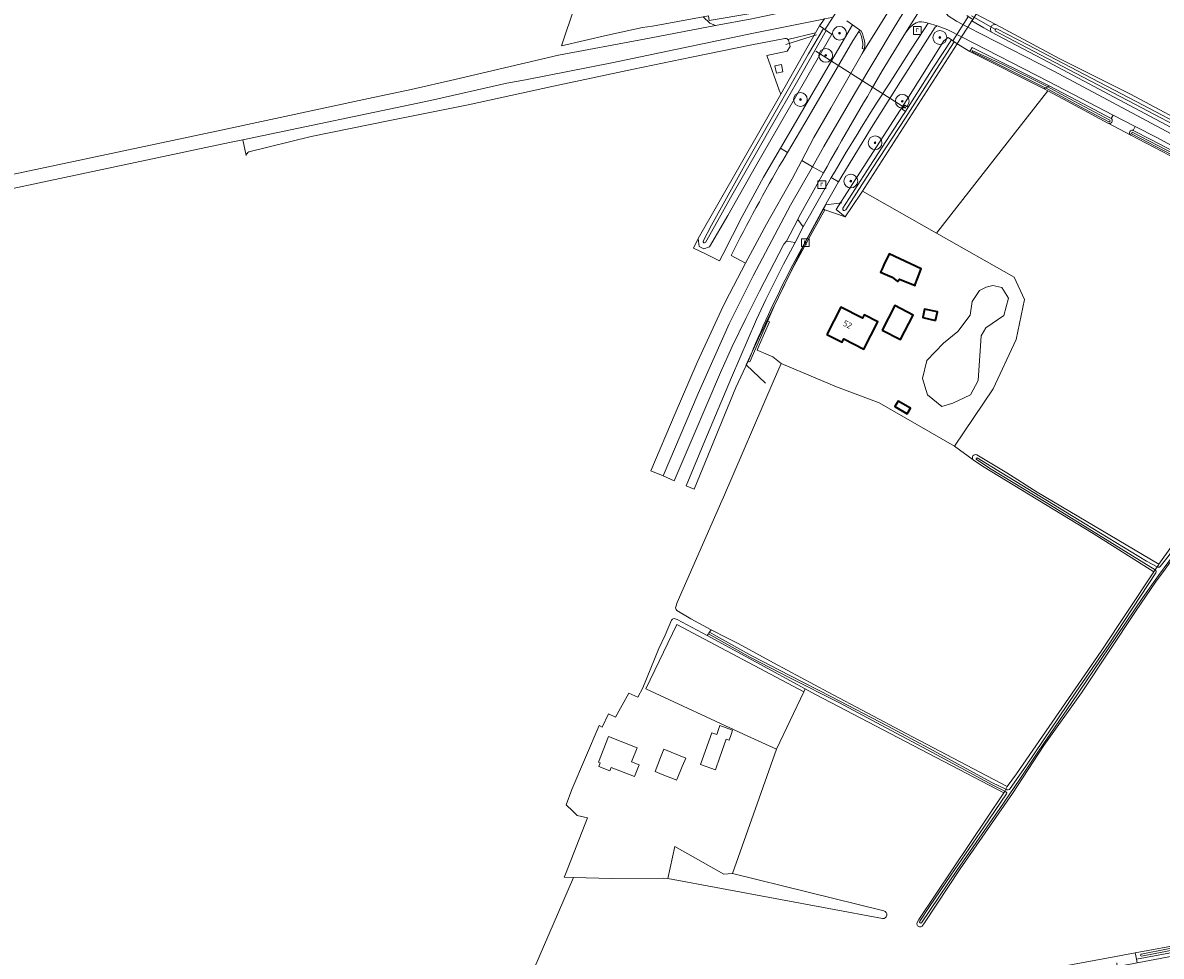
# Model space of a CAD drawing. Extents: x 199200 to 204075, y 460125 to 464703.
# Tile 14 of 174: x 199996 to 200327, y 462849 to 463121. Entities that reach past the tile are written whole.
import ezdxf
from ezdxf.enums import TextEntityAlignment as Align

# ---------------------------------------------------------------- set-up
doc = ezdxf.new("R2010")
doc.units = 0
doc.layers.get('0').update_dxf_attribs({"lineweight": 25})
for name, color, linetype, lineweight in [('B-WE-GR-BOOM-S', 90, 'Continuous', 25), ('B-WE-GR-BOOMTEELT-GV', 110, 'Continuous', 13), ('B-WE-GR-BOUWLAND-GV', 80, 'Continuous', 13), ('B-WE-GR-GRAS-GV', 60, 'Continuous', 13), ('B-WE-IE-TERREINAFSCHEIDING_KUNSTMATIG_MUUR-G', 90, 'IE-TERREINAFSCHEIDING-KUNSTMATIG-DICHT', 18), ('B-WE-KW-KUNSTWERK_DUIKER-G', 170, 'Continuous', 18), ('B-WE-OG-BEBOUWING-GV', 7, 'Continuous', 35), ('B-WE-OG-BEBOUWING-T18', 10, 'Continuous', 18), ('B-WE-OG-BEBOUWING_SCHUUR-GV', 7, 'Continuous', 35), ('B-WE-OG-TERREIN_CULTUURSCHEIDING-GV', 7, 'Continuous', 18), ('B-WE-OG-TERREIN_ERF-GV', 7, 'Continuous', 18), ('B-WE-OG-TERREIN_ONBEGROEID-GV', 7, 'Continuous', 18), ('B-WE-OG-WATER_MEER-GV', 140, 'Continuous', 18), ('B-WE-OG-WATER_SLOOT-GV', 120, 'Continuous', 18), ('B-WE-OG-WEG-GV', 7, 'Continuous', 18), ('B-WE-RI-GWA_KOLK-S', 30, 'Continuous', 25), ('B-WE-RI-GWA_RIOOLPUT-S', 30, 'Continuous', 25), ('B-WE-VH-ONVERHARD-GV', 252, 'Continuous', 18), ('B-WE-VH-VERHARDING_ASFALT-GV', 252, 'Continuous', 18), ('B-WE-VH-VERHARDING_BETON-GV', 252, 'Continuous', 18), ('B-WE-VH-VERHARDING_BETONSTRAATSTEEN-GV', 252, 'Continuous', 18), ('B-WE-VH-VERHARDING_GRASBETONSTEEN-GV', 70, 'Continuous', 18)]:
    doc.layers.add(name, color=color, linetype=linetype, lineweight=lineweight)
doc.styles.add('NLCS-ISO', font='NLCS-ISO.ttf')
doc.styles.add('NLCS-ISO-M1000-T18', font='NLCS-ISO.ttf', dxfattribs={"height": 1.8})
doc.linetypes.add('IE-TERREINAFSCHEIDING-KUNSTMATIG-DICHT', pattern='A,8,-1,[82,NLCS.SHX,S=0.75,R=90,X=0,Y=0],-1', length=10)

# ---------------------------------------------------------------- blocks, each defined once
blk = doc.blocks.new('SRI-KOLK-SO')
at = {"color": 0, "linetype": 'ByBlock', "lineweight": 18}
blk.add_lwpolyline([(-1.125, -1.125), (1.125, -1.125), (1.125, 1.125), (-1.125, 1.125)], close=True, dxfattribs=at)
at = {"color": 0, "linetype": 'ByBlock', "lineweight": 18, "style": 'NLCS-ISO'}
blk.add_text('k', height=1.5, dxfattribs=at).set_placement((0, 0), align=Align.MIDDLE_CENTER)
blk = doc.blocks.new('SRI-PUT_INSPECTIEPUT_RIOOLPUT-SO')
at = {"color": 0, "linetype": 'ByBlock', "lineweight": 18}
blk.add_lwpolyline([(-1.12, -1.12), (1.12, -1.12), (1.12, 1.12), (-1.12, 1.12)], close=True, dxfattribs=at)
at = {"color": 0, "linetype": 'ByBlock', "lineweight": 18, "style": 'NLCS-ISO'}
blk.add_text('r', height=1.5, dxfattribs=at).set_placement((0, 0.28), align=Align.MIDDLE_CENTER)
blk = doc.blocks.new('SGR-BOOM_01-SO')
at = {"linetype": 'ByBlock', "lineweight": 18}
h = blk.add_hatch(color=0, dxfattribs=at)
h.dxf.hatch_style = 1
edge = h.paths.add_edge_path()
edge.add_arc((0, 0), 0.25, 0, 360)
at = {"color": 0, "linetype": 'ByBlock', "lineweight": 18}
for radius in [2, 0.25]:
    blk.add_circle((0, 0), radius, dxfattribs=at)

msp = doc.modelspace()

# ---------------------------------------------------------------- linework, layer by layer
at = {"layer": 'B-WE-GR-BOOMTEELT-GV', "flags": 128}
msp.add_lwpolyline([(200276.588, 463121.403), (200278.696, 463120.277), (200297.313, 463110.335), (200317.842, 463100.091), (200338.916, 463088.846), (200351.977, 463081.717), (200363.344, 463075.683)], dxfattribs=at)
at = {"layer": 'B-WE-GR-BOUWLAND-GV', "flags": 128}
for points in [[(200324.628, 462961.171), (200307.026, 462972.298), (200274.789, 462991.898), (200272.071, 462993.716), (200266.697, 462997.727), (200244.736, 463010.295), (200232.367, 463014.958), (200216.216, 463021.746), (200213.936, 463016.468), (200199.45, 462982.928), (200198.969, 462981.835), (200185.972, 462952.315), (200185.567, 462951.025)], [(200185.855, 462949.985), (200189.966, 462947.492), (200195.872, 462944.286), (200200.439, 462942.005), (200203.774, 462940.37), (200213.969, 462934.742), (200229.918, 462926.246), (200252.6, 462914.218), (200281.949, 462898.756), (200284.637, 462902.443), (200309.339, 462938.119), (200324.628, 462961.171)]]:
    msp.add_lwpolyline(points, dxfattribs=at)
at = {"layer": 'B-WE-GR-BOUWLAND-GV'}
msp.add_lwpolyline([(200185.567, 462951.025, 0.2787701), (200185.855, 462949.985)], format="xyb", dxfattribs=at)
at = {"layer": 'B-WE-GR-GRAS-GV', "flags": 128}
for points in [[(200197.165, 463119.973), (200207.719, 463121.955), (200230.217, 463126.718), (200232.323, 463127.081), (200233.436, 463128.707), (200207.371, 463123.537), (200195.3, 463121.487), (200195.128, 463122.86), (200193.514, 463122.557), (200195.475, 463120.671)], [(200240.378, 463072.631), (200239.856, 463071.852), (200261.452, 463059.633), (200293.754, 463101.067), (200292.718, 463101.632), (200271.106, 463112.47), (200267.401, 463114.724)], [(200216.76, 463106.563), (200214.864, 463106.166), (200214.411, 463108.33), (200216.306, 463108.727)]]:
    msp.add_lwpolyline(points, close=True, dxfattribs=at)
for points in [[(200278.696, 463120.277), (200276.588, 463121.403), (200272.985, 463123.327), (200272.032, 463121.872), (200271.699, 463121.358), (200275.212, 463119.301), (200277.433, 463118.129)], [(200216.09, 463100.066), (200226.253, 463117.872), (200218.196, 463115.988)], [(200218.478, 463115.472), (200218.831, 463113.884), (200217.953, 463112.548), (200212.094, 463111.29), (200215.677, 463101.226), (200216.09, 463100.066)], [(200340.276, 463076.486), (200317.892, 463088.162), (200316.319, 463088.983), (200311.368, 463091.621), (200311.275, 463091.671), (200298.307, 463098.58), (200293.754, 463101.067), (200261.452, 463059.633), (200283.966, 463046.894), (200287.048, 463040.331), (200284.606, 463028.747), (200277.938, 463014.385), (200266.697, 462997.727), (200272.071, 462993.716)], [(200273.106, 462995.21), (200281.875, 462989.947), (200290.718, 462984.371), (200326.102, 462963.376), (200346.426, 462991.781), (200351.884, 463000), (200363.101, 463016.887), (200374.456, 463033.306), (200386.041, 463051.723), (200383.398, 463053.176), (200370.625, 463060.233), (200361.904, 463064.906), (200357.884, 463067.06), (200357.876, 463067.064), (200355.271, 463068.459), (200340.276, 463076.486)], [(200327.956, 462961.925), (200325.106, 462958.177), (200319.46, 462949.951), (200303.564, 462925.989), (200292.645, 462910.683), (200283.476, 462896.742), (200268.302, 462874.807), (200257.945, 462859.165), (200257.241, 462858.205)], [(200255.785, 462859.23), (200256.305, 462860.101), (200281.033, 462896.95), (200226.175, 462925.519), (200223.186, 462927.147), (200222.798, 462926.252), (200214.9, 462909.623), (200202.118, 462873.458), (200246.064, 462862.626)], [(200202.118, 462873.458), (200199.604, 462873.265), (200185.337, 462881.31), (200183.253, 462872.012), (200245.716, 462860.356)], [(200166.905, 462871.988), (200155.822, 462872.365), (200131.501, 462816.101), (200153.148, 462819.54), (200153.219, 462819.29), (200169.645, 462822.623), (200174.512, 462823.532), (200179.412, 462824.448), (200179.98, 462824.554), (200237.394, 462835.283), (200240.53, 462835.869), (200313.54, 462849.38), (200319.183, 462850.425), (200334.012, 462853.169), (200358.217, 462857.649), (200369.238, 462859.894), (200385.458, 462863.021), (200396.886, 462865.023), (200400.53, 462865.479), (200401.29, 462865.62)], [(200245.716, 462860.356), (200183.253, 462872.012), (200181.915, 462872.16), (200166.905, 462871.988)], [(200246.064, 462862.626), (200202.118, 462873.458)]]:
    msp.add_lwpolyline(points, dxfattribs=at)
at = {"layer": 'B-WE-GR-GRAS-GV'}
for points in [[(200277.433, 463118.129, -0.7262272), (200278.696, 463120.277)], [(200218.196, 463115.988, -0.1457714), (200218.478, 463115.472)], [(200272.071, 462993.716, -0.7782668), (200273.106, 462995.21)], [(200246.064, 462862.626, -0.931272), (200245.716, 462860.356)], [(200245.716, 462860.356, 0.931272), (200246.064, 462862.626)], [(200255.816, 462858.471, -0.2174053), (200255.785, 462859.23)], [(200257.241, 462858.205, -0.4939828), (200255.816, 462858.471)]]:
    msp.add_lwpolyline(points, format="xyb", dxfattribs=at)
at = {"layer": 'B-WE-IE-TERREINAFSCHEIDING_KUNSTMATIG_MUUR-G', "flags": 128}
for points in [[(200230.001, 463118.066), (200228.153, 463119.433)], [(200267.401, 463114.724), (200264.798, 463116.504)]]:
    msp.add_lwpolyline(points, dxfattribs=at)
at = {"layer": 'B-WE-KW-KUNSTWERK_DUIKER-G', "flags": 128}
for points in [[(200228.901, 463118.728), (200244.785, 463143.481)], [(200266.128, 463115.549), (200270.75, 463122.693)], [(200271.623, 463122.849), (200278.619, 463118.834)], [(200217.563, 463114.478), (200226.516, 463117.258)], [(200226.293, 463112.544), (200252.408, 463096.009)], [(200233.849, 463068.475), (200229.264, 463067.843), (200223.099, 463056.777), (200209.661, 463029.11), (200206.025, 463021.364), (200211.716, 463015.989)]]:
    msp.add_lwpolyline(points, dxfattribs=at)
at = {"layer": 'B-WE-OG-BEBOUWING-GV', "flags": 128}
for points in [[(200248.521, 463046.833), (200250.033, 463045.552), (200250.687, 463046.247), (200255.169, 463044.476), (200255.255, 463044.705), (200255.914, 463046.461), (200256.987, 463049.317), (200247.625, 463053.614), (200246.143, 463050.437), (200245.612, 463049.297), (200245.17, 463048.351)], [(200229.558, 463030.158), (200234.007, 463027.907), (200234.499, 463028.879), (200240.29, 463025.911), (200244.358, 463033.85), (200240.39, 463035.884), (200239.888, 463034.905), (200233.585, 463038.117)], [(200245.594, 463031.469), (200250.919, 463028.704), (200254.608, 463035.807), (200249.283, 463038.573)]]:
    msp.add_lwpolyline(points, close=True, dxfattribs=at)
at = {"layer": 'B-WE-OG-BEBOUWING_SCHUUR-GV', "flags": 128}
for points in [[(200261.168, 463034.288), (200261.701, 463036.789), (200257.96, 463037.585), (200257.428, 463035.084)], [(200252.845, 463007.151), (200253.803, 463008.789), (200250.287, 463010.846), (200249.329, 463009.207)]]:
    msp.add_lwpolyline(points, close=True, dxfattribs=at)
at = {"layer": 'B-WE-OG-TERREIN_CULTUURSCHEIDING-GV', "flags": 128}
for points in [[(200218.196, 463115.988), (200226.253, 463117.872), (200227.409, 463119.897), (200228.817, 463121.955), (200228.102, 463121.809), (200208.223, 463117.748), (200166.946, 463109.162), (200141.898, 463104.208), (200136.458, 463103.226), (200114.243, 463098.212), (200059.676, 463086.783), (200060.629, 463082.26)], [(200365.433, 463071.136), (200358.702, 463074.896), (200337.158, 463086.362), (200313.082, 463099.169), (200293.804, 463109.493), (200277.433, 463118.129), (200275.212, 463119.301), (200271.699, 463121.358), (200270.528, 463119.551), (200295.548, 463106.728), (200338.232, 463083.969), (200365.39, 463069.895), (200377.804, 463063.58), (200385, 463060.706), (200390.024, 463059.06), (200396.472, 463057.266), (200411.595, 463054.153), (200434.091, 463049.9), (200438.876, 463049.072), (200439.3, 463050.397), (200432.988, 463051.406), (200416.086, 463054.597), (200400.966, 463057.493), (200390.652, 463059.558)], [(200061.354, 463083.324), (200079.547, 463087.771), (200101.888, 463092.292), (200125.196, 463096.945), (200150, 463102.343), (200173.305, 463107.292), (200190.106, 463110.835), (200207.711, 463114.437), (200217.32, 463116.28)]]:
    msp.add_lwpolyline(points, dxfattribs=at)
at = {"layer": 'B-WE-OG-TERREIN_CULTUURSCHEIDING-GV'}
for points in [[(200217.32, 463116.28, -0.2349316), (200218.196, 463115.988)], [(200060.629, 463082.26, -0.16393), (200061.354, 463083.324)]]:
    msp.add_lwpolyline(points, format="xyb", dxfattribs=at)
at = {"layer": 'B-WE-OG-TERREIN_CULTUURSCHEIDING-GV', "flags": 128}
for points in [[(200268.709, 463116.742), (200267.401, 463114.724), (200271.106, 463112.47), (200271.756, 463113.625), (200294.205, 463102.493), (200303.991, 463097.306), (200312.173, 463093.012), (200312.789, 463093.987), (200294.015, 463103.716)], [(200318.622, 463089.527), (200323.933, 463086.813), (200344.741, 463075.931), (200358.76, 463068.258), (200359.145, 463069.054), (200325.459, 463087.422), (200319.218, 463090.656)], [(200396.521, 462862.794), (200396.457, 462863.125), (200387.032, 462861.537), (200361.859, 462856.711), (200335.288, 462851.462), (200319.555, 462848.55), (200319.767, 462847.514), (200361.818, 462855.488), (200396.687, 462861.856)]]:
    msp.add_lwpolyline(points, close=True, dxfattribs=at)
at = {"layer": 'B-WE-OG-TERREIN_ERF-GV', "flags": 128}
for points in [[(200168.169, 463161.193), (200152.368, 463114.071), (200165.756, 463117.229), (200175.927, 463119.447), (200178.772, 463119.789), (200193.514, 463122.557)], [(200180.64, 462938.918), (200176.019, 462927.476), (200174.584, 462924.727), (200171.949, 462925.952), (200168.036, 462918.93), (200165.973, 462919.855), (200164.182, 462916.019), (200163.326, 462916.51), (200155.37, 462897.875), (200153.666, 462893.4), (200155.603, 462891.592), (200156.894, 462890.385), (200159.867, 462889.631), (200153.512, 462873.333), (200153.133, 462872.456), (200155.822, 462872.365), (200166.905, 462871.988), (200181.915, 462872.16), (200183.253, 462872.012), (200185.337, 462881.31), (200199.604, 462873.265), (200202.118, 462873.458), (200214.9, 462909.623), (200205.259, 462914.033), (200176.897, 462927.17), (200185.908, 462945.886), (200222.798, 462926.252), (200223.186, 462927.147), (200194.71, 462942.652), (200186.015, 462947.321), (200185.069, 462947.578)], [(200184.378, 462947.141), (200182.495, 462942.798), (200180.64, 462938.918)]]:
    msp.add_lwpolyline(points, dxfattribs=at)
for points in [[(200239.856, 463071.852), (200239.261, 463070.964), (200234.881, 463064.428), (200228.933, 463066.426), (200225.268, 463059.85), (200219.481, 463049.136), (200216.598, 463043.479), (200214.21, 463038.411), (200212.247, 463033.998), (200212.849, 463033.877), (200209.917, 463027.252), (200209.222, 463025.593), (200212.421, 463024.237), (200213.814, 463023.711), (200216.216, 463021.746), (200232.367, 463014.958), (200244.736, 463010.295), (200266.697, 462997.727), (200277.938, 463014.385), (200284.606, 463028.747), (200287.048, 463040.331), (200283.966, 463046.894), (200261.452, 463059.633)], [(200247.625, 463053.614), (200256.987, 463049.317), (200255.914, 463046.461), (200255.255, 463044.705), (200255.169, 463044.476), (200250.687, 463046.247), (200250.033, 463045.552), (200248.521, 463046.833), (200245.17, 463048.351), (200245.612, 463049.297), (200246.143, 463050.437)], [(200271.168, 463035.842), (200271.796, 463039.821), (200273.89, 463042.962), (200275.82, 463043.927), (200277.786, 463044.405), (200280.399, 463043.866), (200282.33, 463040.732), (200280.966, 463035.751), (200275.721, 463032.117), (200274.376, 463029.828), (200273.502, 463016.839), (200271.283, 463012.598), (200266.202, 463010.233), (200263.001, 463009.248), (200258.813, 463012.598), (200257.319, 463017.415), (200258.604, 463022.65), (200263.42, 463027.675), (200267.608, 463031.026)], [(200240.29, 463025.911), (200234.499, 463028.879), (200234.007, 463027.907), (200229.558, 463030.158), (200233.585, 463038.117), (200239.888, 463034.905), (200240.39, 463035.884), (200244.358, 463033.85)], [(200250.919, 463028.704), (200245.594, 463031.469), (200249.283, 463038.573), (200254.608, 463035.807)], [(200200.226, 462912.514), (200199.663, 462910.925), (200198.37, 462907.274), (200197.09, 462903.659), (200192.796, 462905.18), (200196.046, 462914.358), (200197.489, 462913.847), (200198.421, 462916.476), (200202.123, 462915.165), (200201.664, 462913.87), (200201.077, 462912.212)], [(200166.401, 462903.337), (200163.182, 462904.611), (200163.606, 462905.682), (200163.078, 462905.891), (200166.028, 462913.343), (200174.326, 462910.059), (200172.713, 462905.984), (200174.912, 462905.113), (200173.55, 462901.674), (200166.8, 462904.345)], [(200179.585, 462903.114), (200181.127, 462907.205), (200182.098, 462909.626), (200188.477, 462906.983), (200188.18, 462906.29), (200187.44, 462904.562), (200185.963, 462901.025), (200185.801, 462900.636), (200185.364, 462900.81), (200181.628, 462902.3)]]:
    msp.add_lwpolyline(points, close=True, dxfattribs=at)
at = {"layer": 'B-WE-OG-TERREIN_ERF-GV'}
msp.add_lwpolyline([(200185.069, 462947.578, 0.3131272), (200184.378, 462947.141)], format="xyb", dxfattribs=at)
at = {"layer": 'B-WE-OG-TERREIN_ONBEGROEID-GV', "flags": 128}
msp.add_lwpolyline([(200185.908, 462945.886), (200176.897, 462927.17), (200205.259, 462914.033), (200214.9, 462909.623), (200222.798, 462926.252)], close=True, dxfattribs=at)
at = {"layer": 'B-WE-OG-WATER_MEER-GV', "flags": 128}
msp.add_lwpolyline([(200266.202, 463010.233), (200271.283, 463012.598), (200273.502, 463016.839), (200274.376, 463029.828), (200275.721, 463032.117), (200280.966, 463035.751), (200282.33, 463040.732), (200280.399, 463043.866), (200277.786, 463044.405), (200275.82, 463043.927), (200273.89, 463042.962), (200271.796, 463039.821), (200271.168, 463035.842), (200267.608, 463031.026), (200263.42, 463027.675), (200258.604, 463022.65), (200257.319, 463017.415), (200258.813, 463012.598), (200263.001, 463009.248)], close=True, dxfattribs=at)
at = {"layer": 'B-WE-OG-WATER_SLOOT-GV', "flags": 128}
for points in [[(200228.552, 463119.138), (200228.153, 463119.433), (200227.409, 463119.897), (200226.253, 463117.872), (200216.09, 463100.066), (200192.108, 463058.048), (200192.402, 463055.795), (200193.694, 463055.053), (200195.373, 463055.699), (200200.743, 463064.819), (200208.793, 463079.05), (200212.873, 463086.14), (200230.93, 463117.524), (200230.001, 463118.066), (200229.348, 463118.549), (200220.689, 463103.395), (200213.433, 463090.773), (200209.83, 463084.485), (200201.528, 463069.915), (200195.483, 463059.166), (200194.206, 463056.883)], [(200363.344, 463075.683), (200351.977, 463081.717), (200338.916, 463088.846), (200317.842, 463100.091), (200297.313, 463110.335), (200278.696, 463120.277)], [(200193.534, 463057.345), (200195.934, 463062.018), (200205.707, 463079.443), (200214.918, 463095.487), (200224.188, 463111.775), (200228.552, 463119.138)], [(200194.206, 463056.883), (200195.483, 463059.166), (200201.528, 463069.915), (200209.83, 463084.485), (200213.433, 463090.773), (200220.689, 463103.395), (200229.348, 463118.549), (200228.552, 463119.138), (200224.188, 463111.775), (200214.918, 463095.487), (200205.707, 463079.443), (200195.934, 463062.018), (200193.534, 463057.345)], [(200234.19, 463066.897), (200242, 463079.084), (200251.56, 463093.71), (200252.386, 463095.01), (200251.461, 463095.709), (200252.215, 463096.881), (200253.196, 463096.285), (200260.561, 463107.877), (200265.78, 463115.833), (200264.798, 463116.504), (200263.5, 463115.521), (200252.747, 463098.371), (200236.241, 463072.7), (200232.266, 463066.517), (200234.881, 463064.428), (200239.261, 463070.964)], [(200277.433, 463118.129), (200293.804, 463109.493), (200313.082, 463099.169), (200337.158, 463086.362), (200358.702, 463074.896), (200365.433, 463071.136)], [(200364.483, 463073.031), (200360.786, 463074.962), (200351.513, 463079.986), (200336.037, 463088.25), (200319.138, 463097.154), (200304.04, 463105.007), (200287.567, 463113.659), (200278.581, 463118.344)], [(200278.581, 463118.344), (200287.567, 463113.659), (200304.04, 463105.007), (200319.138, 463097.154), (200336.037, 463088.25), (200351.513, 463079.986), (200360.786, 463074.962), (200364.483, 463073.031)], [(200278.959, 463119.068), (200287.945, 463114.382), (200304.418, 463105.731), (200319.517, 463097.878), (200336.419, 463088.971), (200351.899, 463080.705), (200361.169, 463075.683), (200364.808, 463073.783)], [(200364.808, 463073.783), (200361.169, 463075.683), (200351.899, 463080.705), (200336.419, 463088.971), (200319.517, 463097.878), (200304.418, 463105.731), (200287.945, 463114.382), (200278.959, 463119.068)], [(200252.366, 463093.191), (200261.366, 463107.357), (200266.571, 463115.292), (200265.78, 463115.833), (200260.561, 463107.877), (200253.196, 463096.285), (200252.386, 463095.01), (200251.56, 463093.71), (200242, 463079.084), (200234.19, 463066.897)], [(200239.261, 463070.964), (200239.856, 463071.852), (200240.378, 463072.631), (200267.401, 463114.724), (200266.571, 463115.292), (200261.366, 463107.357), (200252.366, 463093.191), (200242.804, 463078.563), (200234.996, 463066.38)], [(200272.019, 463112.695), (200280.712, 463108.643), (200293.754, 463102.232), (200294.205, 463102.493), (200271.756, 463113.625), (200271.106, 463112.47), (200292.718, 463101.632), (200293.109, 463101.858), (200292.411, 463102.231), (200278.098, 463109.373), (200271.878, 463112.373)], [(200271.878, 463112.373), (200278.098, 463109.373), (200292.411, 463102.231), (200293.109, 463101.858), (200293.754, 463102.232), (200280.712, 463108.643), (200272.019, 463112.695)], [(200311.519, 463092.023), (200304.58, 463095.737), (200293.109, 463101.858), (200292.718, 463101.632), (200293.754, 463101.067), (200298.307, 463098.58), (200311.275, 463091.671), (200311.368, 463091.621)], [(200293.754, 463102.232), (200293.109, 463101.858), (200304.58, 463095.737), (200311.519, 463092.023)], [(200312.318, 463092.936), (200312.173, 463093.012), (200303.991, 463097.306), (200294.205, 463102.493), (200293.754, 463102.232), (200298.777, 463099.463)], [(200311.849, 463092.498), (200298.777, 463099.463), (200293.754, 463102.232)], [(200298.777, 463099.463), (200311.849, 463092.498)], [(200234.996, 463066.38), (200242.804, 463078.563), (200252.366, 463093.191)], [(200358.76, 463068.258), (200344.741, 463075.931), (200323.933, 463086.813), (200318.622, 463089.527), (200318.54, 463089.569)], [(200317.892, 463088.162), (200340.276, 463076.486), (200355.271, 463068.459), (200357.876, 463067.064), (200357.884, 463067.06)], [(200326.499, 462962.747), (200328.842, 462965.621), (200338.847, 462979.833), (200351.051, 462997.548), (200360.857, 463012.098), (200364.877, 463017.669), (200367.511, 463021.984), (200377.351, 463036.868), (200386.627, 463050.651), (200386.651, 463050.697), (200386.041, 463051.723), (200374.456, 463033.306), (200363.101, 463016.887), (200351.884, 463000), (200346.426, 462991.781), (200326.102, 462963.376), (200325.949, 462963.163), (200325.571, 462962.593)], [(200370.818, 463025.89), (200376.654, 463034.637), (200386.891, 463050.294), (200386.651, 463050.697), (200386.627, 463050.651), (200377.351, 463036.868), (200367.511, 463021.984), (200364.877, 463017.669), (200360.857, 463012.098), (200351.051, 462997.548), (200338.847, 462979.833), (200328.842, 462965.621), (200326.499, 462962.747)], [(200370.286, 463024.874), (200366.087, 463018.197), (200354.708, 463001.528), (200353.677, 463000), (200337.206, 462975.576), (200332.011, 462968.252), (200325.945, 462960.161), (200321.421, 462953.688), (200311.551, 462939.089), (200300.778, 462923.221), (200291.076, 462909.008), (200285.491, 462900.584), (200279.835, 462892.334), (200273.862, 462883.742), (200267.318, 462874.318), (200257.082, 462859.095)], [(200257.082, 462859.095), (200267.318, 462874.318), (200273.862, 462883.742), (200279.835, 462892.334), (200285.491, 462900.584), (200291.076, 462909.008), (200300.778, 462923.221), (200311.551, 462939.089), (200321.421, 462953.688), (200325.945, 462960.161), (200332.011, 462968.252), (200337.206, 462975.576), (200353.677, 463000), (200354.708, 463001.528), (200366.087, 463018.197), (200370.286, 463024.874)], [(200257.241, 462858.205), (200257.945, 462859.165), (200268.302, 462874.807), (200283.476, 462896.742), (200292.645, 462910.683), (200303.564, 462925.989), (200319.46, 462949.951), (200325.106, 462958.177), (200327.956, 462961.925), (200339.449, 462978.149), (200354.416, 463000.256), (200366.172, 463017.623), (200370.429, 463024.549), (200370.672, 463024.9), (200370.612, 463024.929)], [(200272.071, 462993.716), (200274.789, 462991.898), (200307.026, 462972.298), (200324.628, 462961.171), (200325.011, 462961.748)], [(200325.011, 462961.748), (200315.143, 462967.85), (200293.265, 462981.383), (200276.856, 462991.358), (200272.99, 462993.894)], [(200272.99, 462993.894), (200276.856, 462991.358), (200293.265, 462981.383), (200315.143, 462967.85), (200325.011, 462961.748)], [(200273.256, 462994.288), (200280.545, 462989.874), (200304.625, 462975.16), (200322.498, 462964.271), (200325.571, 462962.593), (200325.949, 462963.163), (200326.102, 462963.376), (200290.718, 462984.371), (200281.875, 462989.947), (200273.106, 462995.21)], [(200325.011, 462961.748), (200325.571, 462962.593), (200322.498, 462964.271), (200304.625, 462975.16), (200280.545, 462989.874), (200273.256, 462994.288)], [(200325.011, 462961.748), (200324.628, 462961.171), (200309.339, 462938.119), (200284.637, 462902.443), (200281.949, 462898.756), (200281.55, 462897.97), (200281.839, 462897.832)], [(200282.616, 462897.907), (200287.616, 462905.022), (200301.97, 462926.198), (200311.63, 462940.207), (200325.183, 462960.922)], [(200325.183, 462960.922), (200311.63, 462940.207), (200301.97, 462926.198), (200287.616, 462905.022), (200282.616, 462897.907)], [(200325.571, 462962.593), (200325.011, 462961.748)], [(200281.714, 462897.159), (200281.258, 462897.394), (200281.033, 462896.95), (200256.305, 462860.101), (200255.785, 462859.23)], [(200281.839, 462897.832), (200281.55, 462897.97), (200281.258, 462897.394), (200281.714, 462897.159)], [(200256.542, 462859.594), (200259.424, 462863.864), (200265.558, 462872.984), (200275.218, 462886.913), (200281.8, 462896.612)], [(200281.8, 462896.612), (200275.218, 462886.913), (200265.558, 462872.984), (200259.424, 462863.864), (200256.542, 462859.594)], [(200396.886, 462865.023), (200385.458, 462863.021), (200369.238, 462859.894), (200358.217, 462857.649), (200334.012, 462853.169), (200319.183, 462850.425), (200319.378, 462849.534), (200319.555, 462848.55), (200335.288, 462851.462), (200361.859, 462856.711), (200387.032, 462861.537), (200396.457, 462863.125), (200397.101, 462863.234)], [(200320.95, 462850.047), (200328.838, 462851.609), (200345.817, 462854.965), (200366.736, 462858.911), (200374.602, 462860.681), (200396.157, 462864.67), (200396.595, 462864.751)], [(200396.595, 462864.751), (200396.157, 462864.67), (200374.602, 462860.681), (200366.736, 462858.911), (200345.817, 462854.965), (200328.838, 462851.609), (200320.95, 462850.047)], [(200396.727, 462863.894), (200396.331, 462863.776), (200360.136, 462857.077), (200343.995, 462853.931), (200321.063, 462849.478)], [(200321.063, 462849.478), (200343.995, 462853.931), (200360.136, 462857.077), (200396.331, 462863.776), (200396.727, 462863.894)]]:
    msp.add_lwpolyline(points, dxfattribs=at)
at = {"layer": 'B-WE-OG-WATER_SLOOT-GV'}
for points in [[(200278.696, 463120.277, 0.7262272), (200277.433, 463118.129)], [(200278.581, 463118.344, -0.7393875), (200278.959, 463119.068)], [(200278.959, 463119.068, 0.7393875), (200278.581, 463118.344)], [(200271.878, 463112.373, -0.7474812), (200272.019, 463112.695)], [(200272.019, 463112.695, 0.7474812), (200271.878, 463112.373)], [(200311.368, 463091.621, 0.8174075), (200312.318, 463092.936)], [(200311.849, 463092.498, -0.6636602), (200311.519, 463092.023)], [(200311.519, 463092.023, 0.6636602), (200311.849, 463092.498)], [(200318.54, 463089.569, 0.8148245), (200317.892, 463088.162)], [(200234.996, 463066.38, -0.9208764), (200234.19, 463066.897)], [(200234.19, 463066.897, 0.9208764), (200234.996, 463066.38)], [(200194.206, 463056.883, -0.7339914), (200193.534, 463057.345)], [(200193.534, 463057.345, 0.7339914), (200194.206, 463056.883)], [(200273.106, 462995.21, 0.7782668), (200272.071, 462993.716)], [(200272.99, 462993.894, -0.6522598), (200273.256, 462994.288)], [(200273.256, 462994.288, 0.6522598), (200272.99, 462993.894)], [(200325.183, 462960.922, 0.4472106), (200325.011, 462961.748)], [(200325.011, 462961.748, -0.4472106), (200325.183, 462960.922)], [(200325.571, 462962.593, 0.3582672), (200326.499, 462962.747)], [(200326.499, 462962.747, -0.3582672), (200325.571, 462962.593)], [(200281.839, 462897.832, 0.131958), (200282.616, 462897.907)], [(200282.616, 462897.907, -0.131958), (200281.839, 462897.832)], [(200281.8, 462896.612, 0.379232), (200281.714, 462897.159)], [(200281.714, 462897.159, -0.379232), (200281.8, 462896.612)], [(200255.785, 462859.23, 0.2174053), (200255.816, 462858.471)], [(200255.816, 462858.471, 0.4939828), (200257.241, 462858.205)], [(200257.082, 462859.095, -0.7631493), (200256.542, 462859.594)], [(200256.542, 462859.594, 0.7631493), (200257.082, 462859.095)], [(200321.063, 462849.478, -0.8167737), (200320.95, 462850.047)], [(200320.95, 462850.047, 0.8167737), (200321.063, 462849.478)]]:
    msp.add_lwpolyline(points, format="xyb", dxfattribs=at)
at = {"layer": 'B-WE-OG-WATER_SLOOT-GV', "flags": 128}
for points in [[(200358.417, 463067.908), (200358.12, 463067.444), (200339.597, 463077.407), (200318.11, 463088.567), (200318.366, 463089.043), (200340.743, 463077.37), (200355.743, 463069.341)], [(200358.12, 463067.444), (200358.417, 463067.908), (200355.743, 463069.341), (200340.743, 463077.37), (200318.366, 463089.043), (200318.11, 463088.567), (200339.597, 463077.407)], [(200281.55, 462897.97), (200281.949, 462898.756), (200252.6, 462914.218), (200229.918, 462926.246), (200213.969, 462934.742), (200203.774, 462940.37), (200200.439, 462942.005), (200195.872, 462944.286), (200195.406, 462943.631), (200197.444, 462942.472), (200207.737, 462936.793), (200218.767, 462931.032), (200230.91, 462924.877), (200247.304, 462916.279), (200259.167, 462909.913), (200277.711, 462899.805)], [(200195.07, 462943.159), (200194.71, 462942.652), (200223.186, 462927.147), (200226.175, 462925.519), (200281.033, 462896.95), (200281.258, 462897.394), (200277.756, 462899.194), (200260.222, 462908.698), (200245.288, 462916.636), (200233.231, 462923.052), (200218.566, 462930.458), (200207.335, 462936.286)], [(200195.406, 462943.631), (200195.07, 462943.159), (200207.335, 462936.286), (200218.566, 462930.458), (200233.231, 462923.052), (200245.288, 462916.636), (200260.222, 462908.698), (200277.756, 462899.194), (200281.258, 462897.394), (200281.55, 462897.97), (200277.711, 462899.805), (200259.167, 462909.913), (200247.304, 462916.279), (200230.91, 462924.877), (200218.767, 462931.032), (200207.737, 462936.793), (200197.444, 462942.472)]]:
    msp.add_lwpolyline(points, close=True, dxfattribs=at)
at = {"layer": 'B-WE-OG-WEG-GV', "flags": 128}
for points in [[(200341.33, 463241.415), (200337.23, 463235.454), (200328.715, 463222.984), (200302.444, 463183.336), (200286.34, 463158.577), (200271.34, 463135.516), (200263.903, 463123.897), (200264.78, 463122.861), (200267.201, 463121.256), (200270.528, 463119.551), (200271.699, 463121.358), (200272.032, 463121.872), (200271.67, 463121.991), (200270.958, 463122.447), (200270.279, 463122.882)], [(200230.928, 463122.331), (200228.817, 463121.955), (200227.409, 463119.897), (200228.153, 463119.433), (200228.552, 463119.138), (200229.348, 463118.549), (200230.001, 463118.066), (200230.93, 463117.524), (200212.873, 463086.14), (200208.793, 463079.05), (200200.743, 463064.819), (200195.373, 463055.699), (200193.694, 463055.053), (200192.402, 463055.795), (200192.108, 463058.048), (200190.727, 463055.244), (200194.204, 463053.593), (200198.317, 463051.64), (200199.289, 463053.449), (200204.892, 463064.517), (200211.097, 463075.941), (200216.001, 463084.341), (200236.958, 463120.24)], [(200236.958, 463120.24), (200235.327, 463121.339)], [(200248.778, 463104.858), (200254.084, 463113.096), (200257.949, 463119.019), (200258.961, 463120.711), (200258.321, 463120.859), (200257.734, 463121.027), (200257.035, 463121.118), (200256.26, 463121.049), (200255.452, 463120.774), (200254.483, 463120.194), (200253.493, 463119.271), (200252.383, 463117.932), (200245.617, 463106.814)], [(200230.635, 463096.016), (200239.837, 463111.88), (200240.346, 463113.145), (200239.766, 463113.302), (200239.969, 463114.164), (200239.976, 463114.927), (200239.795, 463115.844), (200239.56, 463116.848), (200239.311, 463117.596), (200239.071, 463117.977), (200238.817, 463118.296), (200237.05, 463115.531), (200224.399, 463093.746), (200218.096, 463083.136), (200216.691, 463080.772)], [(200201.691, 463053.108), (200205.86, 463050.929), (200211.986, 463062.23), (200219.458, 463075.448), (200222.25, 463080.748), (200225.78, 463087.449), (200230.635, 463096.016)], [(200228.513, 463077.145), (200221.915, 463065.397), (200221.267, 463064.121), (200221.086, 463063.657), (200222.676, 463061.457), (200224.452, 463064.697), (200230.818, 463075.819)]]:
    msp.add_lwpolyline(points, dxfattribs=at)
msp.add_lwpolyline([(200234.881, 463064.428), (200232.266, 463066.517), (200236.241, 463072.7), (200252.747, 463098.371), (200263.5, 463115.521), (200264.798, 463116.504), (200265.78, 463115.833), (200266.571, 463115.292), (200267.401, 463114.724), (200268.709, 463116.742), (200264.7, 463118.741), (200261.602, 463119.953), (200261.044, 463119.489), (200250.944, 463103.749), (200242.496, 463090.373), (200233.559, 463075.684), (200232.943, 463074.597), (200228.456, 463066.674), (200228.694, 463066.551), (200228.933, 463066.426)], close=True, dxfattribs=at)
at = {"layer": 'B-WE-OG-WEG-GV'}
for points in [[(200245.617, 463106.814, 0.0040181), (200228.513, 463077.145)], [(200230.818, 463075.819, -0.0123863), (200248.778, 463104.858)], [(200216.691, 463080.772, 0.0178001), (200201.691, 463053.108)]]:
    msp.add_lwpolyline(points, format="xyb", dxfattribs=at)
at = {"layer": 'B-WE-VH-ONVERHARD-GV'}
for points in [[(200312.318, 463092.936, -0.8174075), (200311.368, 463091.621)], [(200317.892, 463088.162, -0.8148245), (200318.54, 463089.569)]]:
    msp.add_lwpolyline(points, format="xyb", dxfattribs=at)
at = {"layer": 'B-WE-VH-ONVERHARD-GV', "flags": 128}
for points in [[(200318.54, 463089.569), (200318.622, 463089.527), (200319.218, 463090.656), (200312.789, 463093.987), (200312.173, 463093.012), (200312.318, 463092.936)], [(200311.368, 463091.621), (200316.319, 463088.983), (200317.892, 463088.162)], [(200313.835, 462847.492), (200314.001, 462846.419), (200318.298, 462847.235), (200319.767, 462847.514), (200319.555, 462848.55), (200319.378, 462849.534), (200319.183, 462850.425), (200313.54, 462849.38)]]:
    msp.add_lwpolyline(points, dxfattribs=at)
at = {"layer": 'B-WE-VH-VERHARDING_ASFALT-GV', "flags": 128}
for points in [[(200277.556, 463164.228), (200274.375, 463166.274), (200273.281, 463164.577), (200254.615, 463135.613), (200253.023, 463133.09), (200239.837, 463111.88), (200230.635, 463096.016), (200225.78, 463087.449), (200222.25, 463080.748), (200225.359, 463078.959), (200228.69, 463084.802), (200237.835, 463100.62), (200249.081, 463119.405), (200260.121, 463137.449), (200275.158, 463160.477)], [(200237.05, 463115.531), (200238.817, 463118.296), (200239.016, 463118.753), (200236.958, 463120.24), (200216.001, 463084.341), (200218.096, 463083.136), (200224.399, 463093.746)], [(200225.359, 463078.959), (200222.25, 463080.748), (200219.458, 463075.448), (200211.986, 463062.23), (200205.86, 463050.929), (200201.249, 463041.978), (200199.397, 463038.428), (200191.781, 463022.05), (200185.371, 463007.24), (200178.294, 462990.564), (200181.881, 462989.049), (200192.067, 463012.998), (200201.13, 463033.308), (200208.133, 463047.232), (200218.967, 463067.747)], [(200205.939, 463034.838), (200209.888, 463042.742), (200217.008, 463056.428), (200217.762, 463057.313), (200221.086, 463063.657), (200221.267, 463064.121), (200221.915, 463065.397), (200228.513, 463077.145), (200225.359, 463078.959), (200218.967, 463067.747), (200208.133, 463047.232), (200201.13, 463033.308), (200192.067, 463012.998), (200181.881, 462989.049), (200185.153, 462987.668), (200190.608, 463000.539), (200198.619, 463019.165), (200201.999, 463026.664)]]:
    msp.add_lwpolyline(points, close=True, dxfattribs=at)
for points in [[(200262.442, 463134.022), (200275.867, 463155.298), (200280.412, 463162.391), (200277.556, 463164.228), (200275.158, 463160.477), (200260.121, 463137.449), (200249.081, 463119.405), (200237.835, 463100.62), (200228.69, 463084.802), (200225.359, 463078.959), (200228.513, 463077.145)], [(200235.327, 463121.339), (200236.958, 463120.24), (200239.016, 463118.753), (200239.465, 463118.368), (200239.877, 463117.739), (200240.12, 463116.944), (200240.352, 463115.923), (200240.554, 463114.992), (200240.532, 463114.088), (200240.346, 463113.145), (200239.837, 463111.88), (200253.023, 463133.09)], [(200245.617, 463106.814), (200252.383, 463117.932), (200262.442, 463134.022)], [(200262.442, 463134.022), (200252.383, 463117.932), (200253.493, 463119.271), (200254.483, 463120.194), (200255.452, 463120.774), (200256.26, 463121.049)], [(199956.341, 463064.878), (200000, 463074.147), (200048.918, 463084.53), (200055.731, 463085.957), (200059.676, 463086.783), (200114.243, 463098.212), (200136.458, 463103.226), (200141.898, 463104.208), (200166.946, 463109.162), (200208.223, 463117.748), (200228.102, 463121.809)], [(200207.719, 463121.955), (200197.165, 463119.973), (200176.423, 463116.078), (200151.437, 463111.385), (200121.32, 463104.365), (200108.658, 463101.414), (200096.176, 463098.772), (200092.176, 463097.917), (200083.605, 463096.085), (200052.043, 463089.34), (199997.628, 463077.751), (199981.918, 463074.489)], [(200250.944, 463103.749), (200261.044, 463119.489), (200261.602, 463119.953), (200258.961, 463120.711), (200257.949, 463119.019), (200254.084, 463113.096), (200248.778, 463104.858)], [(200258.321, 463120.859), (200258.961, 463120.711), (200261.602, 463119.953), (200264.7, 463118.741), (200268.709, 463116.742), (200270.528, 463119.551), (200267.201, 463121.256)], [(200338.232, 463083.969), (200295.548, 463106.728), (200270.528, 463119.551), (200268.709, 463116.742), (200294.015, 463103.716), (200312.789, 463093.987), (200319.218, 463090.656), (200325.459, 463087.422), (200359.145, 463069.054)], [(200230.818, 463075.819), (200232.943, 463074.597), (200233.559, 463075.684), (200242.496, 463090.373), (200250.944, 463103.749)], [(200219.067, 463049.351), (200228.456, 463066.674), (200232.943, 463074.597), (200230.818, 463075.819), (200224.452, 463064.697), (200222.676, 463061.457), (200220.314, 463056.953), (200216.93, 463050.659), (200211.759, 463040.406), (200209.104, 463034.58), (200201.767, 463017.661), (200194.028, 462999.298), (200188.628, 462986.201), (200190.886, 462985.247), (200203.087, 463014.739), (200206.675, 463022.452)]]:
    msp.add_lwpolyline(points, dxfattribs=at)
at = {"layer": 'B-WE-VH-VERHARDING_ASFALT-GV'}
for points in [[(200228.513, 463077.145, -0.0040181), (200245.617, 463106.814)], [(200248.778, 463104.858, 0.0123863), (200230.818, 463075.819)], [(200206.675, 463022.452, -0.0223102), (200219.067, 463049.351)]]:
    msp.add_lwpolyline(points, format="xyb", dxfattribs=at)
at = {"layer": 'B-WE-VH-VERHARDING_BETON-GV', "flags": 128}
msp.add_lwpolyline([(200253.196, 463096.285), (200252.215, 463096.881), (200251.461, 463095.709), (200252.386, 463095.01)], close=True, dxfattribs=at)
at = {"layer": 'B-WE-VH-VERHARDING_BETONSTRAATSTEEN-GV', "flags": 128}
for points in [[(200212.247, 463033.998), (200214.21, 463038.411), (200216.598, 463043.479), (200219.481, 463049.136), (200225.268, 463059.85), (200228.933, 463066.426), (200228.694, 463066.551), (200228.456, 463066.674), (200219.067, 463049.351)], [(200206.675, 463022.452), (200206.872, 463022.366), (200207.072, 463022.278), (200212.247, 463033.998)]]:
    msp.add_lwpolyline(points, dxfattribs=at)
msp.add_lwpolyline([(200222.676, 463061.457), (200221.086, 463063.657), (200217.762, 463057.313), (200220.314, 463056.953)], close=True, dxfattribs=at)
at = {"layer": 'B-WE-VH-VERHARDING_BETONSTRAATSTEEN-GV'}
msp.add_lwpolyline([(200219.067, 463049.351, 0.0223102), (200206.675, 463022.452)], format="xyb", dxfattribs=at)
at = {"layer": 'B-WE-VH-VERHARDING_GRASBETONSTEEN-GV', "flags": 128}
msp.add_lwpolyline([(200239.016, 463118.753), (200238.817, 463118.296), (200239.071, 463117.977), (200239.311, 463117.596), (200239.56, 463116.848), (200239.795, 463115.844), (200239.976, 463114.927), (200239.969, 463114.164), (200239.766, 463113.302), (200240.346, 463113.145), (200240.532, 463114.088), (200240.554, 463114.992), (200240.352, 463115.923), (200240.12, 463116.944), (200239.877, 463117.739), (200239.465, 463118.368)], close=True, dxfattribs=at)

# ---------------------------------------------------------------- block references
at = {"layer": 'B-WE-GR-BOOM-S'}
for p in [(200233.212, 463117.761), (200262.378, 463116.525), (200229.195, 463111.34), (200221.83, 463098.51), (200251.449, 463097.98), (200243.533, 463085.937), (200236.485, 463074.786)]:
    msp.add_blockref('SGR-BOOM_01-SO', p, dxfattribs=at)
at = {"layer": 'B-WE-RI-GWA_KOLK-S'}
msp.add_blockref('SRI-KOLK-SO', (200223.296, 463056.851), dxfattribs=at)
at = {"layer": 'B-WE-RI-GWA_RIOOLPUT-S'}
for p in [(200255.805, 463118.565), (200228.062, 463073.734)]:
    msp.add_blockref('SRI-PUT_INSPECTIEPUT_RIOOLPUT-SO', p, dxfattribs=at)

# ---------------------------------------------------------------- texts
at = {"layer": 'B-WE-OG-BEBOUWING-T18', "style": 'NLCS-ISO-M1000-T18'}
msp.add_text('52', height=1.8, rotation=333.2, dxfattribs=at).set_placement((200235.527, 463033.095), align=Align.MIDDLE)

doc.saveas('drawing.dxf')
